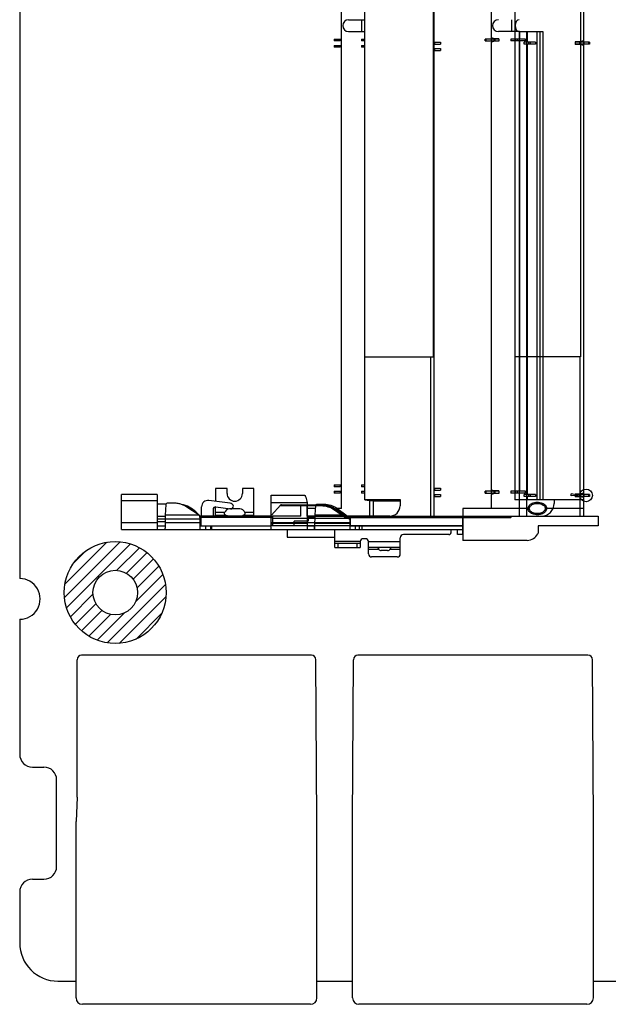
# Model space of a CAD drawing. Header units: millimetres. Extents: x 0 to 559, y 0 to 432.
# Tile 1 of 7: x 153 to 199, y 163 to 240. Entities that reach past the tile are written whole.
import ezdxf

# ---------------------------------------------------------------- set-up
doc = ezdxf.new("R2010")
doc.units = ezdxf.units.MM
doc.header["$LTSCALE"] = 30.734
doc.layers.get('0').update_dxf_attribs({"linetype": 'CONTINUOUS'})
for name, color, linetype in [('00_COMPONENTS', 7, 'CONTINUOUS'), ('COLOR10', 7, 'CONTINUOUS'), ('JAS6-1-SOLID1', 7, 'CONTINUOUS')]:
    doc.layers.add(name, color=color, linetype=linetype)

msp = doc.modelspace()

# ---------------------------------------------------------------- linework, layer by layer
msp.add_line((157.515, 179.412), (157.44, 177.525))
at = {"layer": '00_COMPONENTS', "color": 7}
for p, q in [((153.015, 298.485), (153.015, 196.585)), ((185.515, 271.485), (185.515, 201.485)), ((178.265, 202.085), (178.265, 270.885)), ((180.115, 202.752), (180.115, 270.217)), ((185.465, 258.985), (185.465, 213.985)), ((178.825, 240.445), (180.115, 240.445)), ((177.695, 238.935), (177.695, 238.785)), ((177.695, 238.935), (178.168, 238.935)), ((178.172, 238.935), (178.172, 238.785)), ((178.172, 238.935), (178.256, 238.935)), ((178.222, 238.935), (178.222, 238.785)), ((178.825, 239.525), (180.115, 239.525)), ((179.855, 238.935), (179.855, 238.785)), ((179.855, 238.935), (180.115, 238.935)), ((178.168, 238.785), (177.695, 238.785)), ((177.695, 238.435), (177.695, 238.285)), ((177.695, 238.435), (178.168, 238.435)), ((178.168, 238.285), (177.695, 238.285)), ((178.172, 238.435), (178.172, 238.285)), ((178.172, 238.435), (178.256, 238.435)), ((178.265, 238.785), (178.222, 238.785)), ((178.222, 238.435), (178.222, 238.285)), ((178.265, 238.285), (178.222, 238.285)), ((180.115, 238.785), (179.855, 238.785)), ((179.855, 238.435), (179.855, 238.285)), ((179.855, 238.435), (180.115, 238.435)), ((180.115, 238.285), (179.855, 238.285)), ((185.515, 238.685), (186.055, 238.685)), ((185.515, 238.535), (186.055, 238.535)), ((185.515, 238.185), (186.055, 238.185)), ((185.56, 238.685), (185.56, 238.535)), ((185.56, 238.185), (185.56, 238.035)), ((186.055, 238.685), (186.055, 238.535)), ((186.055, 238.185), (186.055, 238.035)), ((185.515, 238.035), (186.055, 238.035)), ((180.115, 213.985), (185.465, 213.985)), ((185.265, 213.985), (185.265, 201.485)), ((168.39, 203.658), (168.39, 202.65)), ((169.29, 203.658), (168.39, 203.658)), ((169.29, 203.258), (169.29, 203.658)), ((170.49, 203.658), (170.49, 203.258)), ((171.39, 203.658), (170.49, 203.658)), ((171.39, 201.485), (171.39, 203.658)), ((177.695, 203.935), (177.695, 203.785)), ((177.695, 203.935), (178.168, 203.935)), ((178.168, 203.785), (177.695, 203.785)), ((177.695, 203.435), (177.695, 203.285)), ((177.695, 203.435), (178.168, 203.435)), ((178.168, 203.285), (177.695, 203.285)), ((178.172, 203.935), (178.172, 203.785)), ((178.172, 203.935), (178.256, 203.935)), ((178.172, 203.435), (178.172, 203.285)), ((178.172, 203.435), (178.256, 203.435)), ((178.222, 203.935), (178.222, 203.785)), ((178.265, 203.785), (178.222, 203.785)), ((178.222, 203.435), (178.222, 203.285)), ((178.265, 203.285), (178.222, 203.285)), ((179.855, 203.935), (179.855, 203.785)), ((179.855, 203.935), (180.115, 203.935)), ((180.115, 203.785), (179.855, 203.785)), ((179.855, 203.435), (179.855, 203.285)), ((179.855, 203.435), (180.115, 203.435)), ((180.115, 203.285), (179.855, 203.285)), ((185.515, 203.685), (186.055, 203.685)), ((185.515, 203.535), (186.055, 203.535)), ((185.56, 203.685), (185.56, 203.535)), ((186.055, 203.685), (186.055, 203.535)), ((161.015, 200.435), (161.015, 203.186)), ((163.815, 203.186), (161.015, 203.186)), ((163.815, 203.186), (163.815, 200.435)), ((165.123, 202.503), (164.623, 202.503)), ((169.53, 202.51), (167.851, 202.716)), ((172.765, 200.435), (172.765, 203.138)), ((172.765, 203.138), (175.365, 203.138)), ((175.565, 202.538), (175.565, 200.44)), ((180.115, 202.785), (182.865, 202.785)), ((180.115, 202.752), (180.475, 202.711)), ((180.495, 201.485), (180.495, 202.711)), ((180.78, 201.485), (180.78, 202.685)), ((180.78, 202.685), (182.865, 202.685)), ((182.865, 202.785), (182.865, 202.285)), ((185.515, 203.185), (186.055, 203.185)), ((185.515, 203.035), (186.055, 203.035)), ((185.56, 203.185), (185.56, 203.035)), ((186.055, 203.185), (186.055, 203.035)), ((164.489, 202.435), (163.815, 202.435)), ((164.473, 202.386), (164.438, 201.561)), ((167.111, 201.561), (166.056, 202.239)), ((167.046, 201.603), (166.83, 201.82)), ((167.29, 201.485), (167.29, 202.22)), ((168.19, 202.005), (168.19, 201.485)), ((168.39, 201.485), (168.39, 202.204)), ((168.414, 202.204), (169.565, 202.062)), ((170.29, 202.058), (169.49, 202.058)), ((176.236, 202.085), (175.565, 202.085)), ((176.212, 201.594), (176.247, 202.309)), ((176.397, 202.425), (176.897, 202.425)), ((177.907, 202.109), (178.606, 201.594)), ((178.265, 202.085), (177.94, 202.085)), ((164.424, 200.952), (164.423, 200.899)), ((164.435, 201.285), (164.424, 200.952)), ((164.438, 201.561), (164.435, 201.285)), ((167.165, 201.485), (167.122, 201.528)), ((172.765, 201.485), (167.165, 201.485)), ((167.188, 201.285), (167.18, 201.318)), ((167.188, 200.435), (167.188, 201.285)), ((167.265, 200.735), (167.265, 201.485)), ((172.765, 201.385), (167.265, 201.385)), ((176.208, 201.485), (175.565, 201.485)), ((176.205, 201.385), (175.565, 201.385)), ((176.189, 200.935), (176.203, 201.3)), ((182.065, 201.485), (178.701, 201.485)), ((178.738, 201.439), (187.79, 201.439)), ((178.847, 201.3), (178.915, 201.238)), ((178.915, 201.238), (178.915, 200.435)), ((180.115, 201.485), (180.115, 201.439)), ((185.265, 201.485), (186.665, 201.485)), ((186.665, 201.439), (186.665, 201.485)), ((187.79, 200.039), (187.79, 201.439)), ((161.015, 200.435), (164.416, 200.435)), ((163.815, 200.735), (164.415, 200.735)), ((164.417, 200.435), (187.79, 200.435)), ((164.422, 200.734), (164.421, 200.695)), ((164.423, 200.899), (164.422, 200.734)), ((167.188, 200.735), (172.765, 200.735)), ((167.631, 200.435), (167.631, 200.735)), ((167.979, 200.735), (167.979, 200.435)), ((174.015, 200.435), (174.015, 199.835)), ((175.565, 200.735), (176.166, 200.735)), ((176.164, 200.435), (176.164, 200.735)), ((176.167, 200.435), (176.167, 200.735)), ((176.183, 200.735), (176.184, 200.78)), ((176.184, 200.78), (176.187, 200.882)), ((176.187, 200.882), (176.189, 200.935)), ((177.74, 199.035), (177.74, 200.435)), ((178.915, 200.735), (187.79, 200.735)), ((179.38, 200.435), (179.38, 200.735)), ((179.858, 200.735), (179.858, 200.435)), ((186.89, 200.239), (186.89, 200.439)), ((187.39, 200.039), (187.39, 200.439)), ((174.015, 199.835), (177.74, 199.835)), ((179.74, 199.474), (179.74, 199.035)), ((180.14, 199.712), (179.99, 199.712)), ((180.39, 198.531), (180.39, 199.451)), ((182.89, 198.531), (182.89, 199.789)), ((186.69, 200.039), (183.14, 200.039)), ((187.79, 200.039), (187.39, 200.039)), ((179.74, 199.335), (177.74, 199.335)), ((177.74, 199.035), (179.74, 199.035)), ((182.89, 199.035), (180.39, 199.035)), ((181.14, 198.994), (181.14, 198.955)), ((181.89, 198.781), (181.39, 198.781)), ((182.113, 198.917), (182.092, 198.885)), ((182.103, 198.933), (182.098, 198.909)), ((182.14, 198.955), (182.14, 198.994)), ((182.64, 198.281), (180.64, 198.281)), ((153.015, 193.385), (153.015, 182.785)), ((154.015, 181.785), (154.915, 181.785)), ((155.915, 173.985), (155.915, 180.785)), ((157.44, 163.665), (157.44, 177.525)), ((176.34, 163.665), (176.34, 177.525)), ((179.14, 163.665), (179.14, 177.525)), ((198.04, 163.665), (198.04, 177.525)), ((154.015, 172.985), (154.915, 172.985)), ((153.015, 171.985), (153.015, 167.985)), ((156.015, 164.985), (157.44, 164.985)), ((176.34, 164.985), (179.14, 164.985)), ((198.04, 164.985), (205.361, 164.985)), ((175.84, 163.165), (157.94, 163.165)), ((197.54, 163.165), (179.64, 163.165))]:
    msp.add_line(p, q, dxfattribs=at)
at = {"layer": '00_COMPONENTS', "color": 4}
for p, q in [((179.865, 239.525), (179.865, 240.445)), ((177.745, 238.785), (177.745, 238.935)), ((177.745, 238.285), (177.745, 238.435)), ((177.745, 203.785), (177.745, 203.935)), ((177.745, 203.285), (177.745, 203.435)), ((161.015, 202.704), (163.815, 202.704)), ((175.565, 202.538), (172.765, 202.538)), ((169.102, 201.758), (168.39, 201.758)), ((171.39, 201.758), (170.677, 201.758)), ((163.815, 200.952), (161.015, 200.952)), ((164.441, 201.464), (163.815, 201.464)), ((163.815, 201.285), (164.435, 201.285)), ((164.427, 201.035), (163.815, 201.035)), ((167.188, 200.952), (164.424, 200.952)), ((164.435, 201.285), (167.188, 201.285)), ((167.111, 201.561), (164.438, 201.561)), ((167.265, 201.464), (167.14, 201.464)), ((167.188, 201.285), (167.265, 201.285)), ((167.265, 201.035), (167.188, 201.035)), ((168.39, 201.553), (169.186, 201.553)), ((170.594, 201.553), (171.39, 201.553)), ((178.847, 201.3), (176.196, 201.3)), ((176.212, 201.594), (178.606, 201.594)), ((186.165, 201.485), (186.165, 201.439)), ((168.108, 200.435), (168.108, 200.735)), ((172.765, 200.935), (175.565, 200.935)), ((176.196, 200.935), (178.915, 200.935)), ((179.693, 200.435), (179.693, 200.735)), ((156.532, 195.11), (160.889, 199.467)), ((156.568, 196.133), (159.866, 199.432)), ((179.741, 199.485), (177.74, 199.485)), ((180.389, 199.485), (182.89, 199.485)), ((156.698, 194.288), (161.712, 199.301)), ((157.269, 197.822), (158.177, 198.731)), ((160.629, 197.231), (162.407, 199.009)), ((177.99, 199.335), (177.99, 199.035)), ((179.49, 199.035), (179.49, 199.335)), ((180.39, 198.885), (181.187, 198.885)), ((182.092, 198.885), (182.89, 198.885)), ((161.387, 197.002), (163.003, 198.617)), ((161.912, 196.538), (163.51, 198.136)), ((162.224, 195.862), (163.929, 197.568)), ((162.106, 194.757), (164.254, 196.905)), ((159.873, 191.536), (164.463, 196.126)), ((156.99, 193.593), (158.768, 195.37)), ((160.821, 191.496), (164.503, 195.178)), ((157.383, 192.997), (158.998, 194.612)), ((157.863, 192.49), (159.461, 194.087)), ((158.431, 192.07), (160.137, 193.776)), ((159.095, 191.745), (161.242, 193.893)), ((162.144, 191.832), (164.168, 193.855))]:
    msp.add_line(p, q, dxfattribs=at)
msp.add_circle((197.465, 203.11), 0.5, dxfattribs=at)
at = {"layer": '00_COMPONENTS', "color": 7}
for radius in [4, 1.75]:
    msp.add_circle((160.515, 195.485), radius, dxfattribs=at)
for centre, radius, start, end in [((178.825, 239.985), 0.46, 90, 270), ((165.123, 200.659), 1.843, 79.6067, 90.00722), ((167.79, 202.22), 0.5, 83, 180), ((169.89, 203.258), 0.6, 180, 360), ((169.494, 202.212), 0.3, 9.3346, 83), ((165.141, 200.752), 1.749, 70.4396, 79.64125), ((165.345, 200.335), 2.1, 45, 79.52932), ((168.39, 202.005), 0.2, 83, 180), ((169.49, 201.658), 0.4, 90, 165.5289), ((169.59, 202.261), 0.2, 263, 360), ((170.29, 201.658), 0.4, 14.4711, 90), ((182.065, 202.285), 0.8, 270, 360), ((164.922, 200.86), 2.298, 16.88436, 17.76236), ((186.69, 200.239), 0.2, 270, 360), ((179.99, 199.462), 0.25, 90, 174.73312), ((180.14, 199.462), 0.25, 5.09472, 90), ((179.641, 199.446), 0.749, 0.42656, 2.97427), ((183.14, 199.789), 0.25, 90, 180), ((181.39, 199.031), 0.25, 215.81139, 270), ((181.89, 199.031), 0.25, 270, 324.18861), ((192.297, 196.732), 10.429, 167.34914, 167.81441), ((180.64, 198.531), 0.25, 180, 270), ((182.64, 198.531), 0.25, 270, 360), ((153.015, 194.985), 1.6, 269.9985, 90.0015), ((154.015, 182.785), 1, 180, 270), ((154.915, 180.785), 1, 0, 90), ((154.915, 173.985), 1, 270, 360), ((154.015, 171.985), 1, 90, 180), ((156.015, 167.985), 3, 180, 270), ((157.94, 163.665), 0.5, 180, 270), ((175.84, 163.665), 0.5, 270, 360), ((179.64, 163.665), 0.5, 180, 270), ((197.54, 163.665), 0.5, 270, 360)]:
    msp.add_arc(centre, radius, start, end, dxfattribs=at)
msp.add_ellipse((181.121, 202.75), major_axis=(0.8, 0), ratio=0.081967, start_param=-2.5098, end_param=-1.570796, dxfattribs=at)
for points, knots in [([(164.623, 202.503), (164.596, 202.503), (164.543, 202.491), (164.501, 202.456), (164.488, 202.435)], [0, 0, 0, 0, 0.523178, 1, 1, 1, 1]), ([(175.365, 203.138), (175.374, 203.138), (175.396, 203.124), (175.419, 203.087), (175.443, 203.031), (175.478, 202.923), (175.518, 202.757), (175.548, 202.614), (175.565, 202.538)], [0, 0, 0, 0, 0.04264, 0.108228, 0.202465, 0.324425, 0.63579, 1, 1, 1, 1]), ([(166.056, 202.239), (166.031, 202.256), (165.926, 202.319), (165.814, 202.369), (165.727, 202.4)], [0, 0, 0, 0, 0.245774, 1, 1, 1, 1]), ([(170.677, 201.758), (170.68, 201.736), (170.683, 201.707), (170.685, 201.678), (170.685, 201.671)], [0, 0, 0, 0, 0.756846, 1, 1, 1, 1]), ([(176.247, 202.309), (176.248, 202.324), (176.257, 202.357), (176.304, 202.409), (176.36, 202.425), (176.397, 202.425)], [0, 0, 0, 0, 0.226809, 0.469694, 1, 1, 1, 1]), ([(176.897, 202.425), (177.079, 202.425), (177.439, 202.373), (177.766, 202.212), (177.907, 202.109)], [0, 0, 0, 0, 0.511112, 1, 1, 1, 1]), ([(167.18, 201.318), (167.175, 201.336), (167.157, 201.406), (167.137, 201.476), (167.122, 201.528)], [0, 0, 0, 0, 0.261715, 1, 1, 1, 1]), ([(169.186, 201.553), (169.169, 201.563), (169.142, 201.581), (169.119, 201.604), (169.112, 201.615)], [0, 0, 0, 0, 0.600267, 1, 1, 1, 1]), ([(169.364, 201.484), (169.347, 201.488), (169.285, 201.502), (169.225, 201.527), (169.186, 201.553)], [0, 0, 0, 0, 0.269358, 1, 1, 1, 1]), ([(170.538, 201.522), (170.529, 201.518), (170.489, 201.502), (170.447, 201.49), (170.415, 201.484)], [0, 0, 0, 0, 0.239023, 1, 1, 1, 1]), ([(170.594, 201.553), (170.589, 201.55), (170.572, 201.539), (170.553, 201.529), (170.538, 201.522)], [0, 0, 0, 0, 0.240606, 1, 1, 1, 1]), ([(170.668, 201.615), (170.66, 201.604), (170.637, 201.581), (170.61, 201.563), (170.594, 201.553)], [0, 0, 0, 0, 0.413435, 1, 1, 1, 1]), ([(176.203, 201.3), (176.204, 201.326), (176.206, 201.424), (176.209, 201.522), (176.212, 201.594)], [0, 0, 0, 0, 0.266079, 1, 1, 1, 1]), ([(178.606, 201.594), (178.626, 201.572), (178.711, 201.477), (178.788, 201.376), (178.847, 201.3)], [0, 0, 0, 0, 0.236786, 1, 1, 1, 1]), ([(164.421, 200.695), (164.421, 200.659), (164.42, 200.608), (164.42, 200.545), (164.419, 200.507), (164.418, 200.477), (164.418, 200.457), (164.417, 200.446), (164.417, 200.44), (164.417, 200.437), (164.417, 200.435), (164.417, 200.435)], [0, 0, 0, 0, 0.412924, 0.58546, 0.730964, 0.846958, 0.931335, 0.961147, 0.982571, 0.995526, 1, 1, 1, 1]), ([(175.565, 200.44), (175.564, 200.439), (175.562, 200.437), (175.56, 200.435), (175.56, 200.435)], [0, 0, 0, 0, 0.711013, 1, 1, 1, 1]), ([(176.167, 200.435), (176.167, 200.435), (176.168, 200.437), (176.169, 200.443), (176.171, 200.459), (176.173, 200.484), (176.175, 200.519), (176.177, 200.563), (176.18, 200.636), (176.182, 200.694), (176.183, 200.735)], [0, 0, 0, 0, 0.005514, 0.019024, 0.071322, 0.156892, 0.273935, 0.42013, 0.592357, 1, 1, 1, 1]), ([(181.187, 198.885), (181.183, 198.891), (181.168, 198.914), (181.152, 198.938), (181.14, 198.955)], [0, 0, 0, 0, 0.256577, 1, 1, 1, 1]), ([(181.158, 199.016), (181.175, 199.026), (181.218, 199.033), (181.259, 199.035), (181.281, 199.035)], [0, 0, 0, 0, 0.469964, 1, 1, 1, 1]), ([(181.187, 198.885), (181.18, 198.918), (181.17, 198.962), (181.161, 199.005), (181.158, 199.016)], [0, 0, 0, 0, 0.754631, 1, 1, 1, 1]), ([(158.059, 163.165), (158.059, 163.165), (158.059, 163.165), (158.06, 163.165), (158.06, 163.165)], [0, 0, 0, 0, 0.627845, 1, 1, 1, 1]), ([(175.72, 163.165), (175.72, 163.165), (175.72, 163.165), (175.72, 163.165), (175.72, 163.165)], [0, 0, 0, 0, 0.372001, 1, 1, 1, 1]), ([(179.759, 163.165), (179.759, 163.165), (179.759, 163.165), (179.76, 163.165), (179.76, 163.165)], [0, 0, 0, 0, 0.627845, 1, 1, 1, 1]), ([(197.42, 163.165), (197.42, 163.165), (197.42, 163.165), (197.42, 163.165), (197.42, 163.165)], [0, 0, 0, 0, 0.372001, 1, 1, 1, 1])]:
    msp.add_open_spline(points, degree=3, knots=knots, dxfattribs=at)
for points in [[(164.488, 202.435), (164.479, 202.42), (164.474, 202.403), (164.473, 202.386)], [(169.096, 201.685), (169.096, 201.709), (169.099, 201.734), (169.102, 201.758)], [(169.097, 201.663), (169.096, 201.67), (169.096, 201.677), (169.096, 201.685)], [(169.105, 201.627), (169.1, 201.638), (169.098, 201.65), (169.097, 201.663)], [(169.112, 201.615), (169.109, 201.618), (169.107, 201.623), (169.105, 201.627)], [(170.683, 201.653), (170.681, 201.64), (170.676, 201.626), (170.668, 201.615)], [(170.685, 201.671), (170.685, 201.665), (170.684, 201.659), (170.683, 201.653)], [(179.74, 199.474), (179.74, 199.478), (179.74, 199.482), (179.741, 199.485)], [(181.14, 198.994), (181.143, 199.003), (181.15, 199.011), (181.158, 199.016)], [(182.14, 198.955), (182.131, 198.942), (182.122, 198.93), (182.113, 198.917)], [(182.121, 199.016), (182.129, 199.011), (182.137, 199.003), (182.14, 198.994)]]:
    msp.add_open_spline(points, degree=3, dxfattribs=at)
at = {"layer": 'COLOR10', "color": 7}
for p, q in [((157.515, 179.412), (157.515, 190.215)), ((175.915, 190.565), (157.865, 190.565)), ((176.34, 177.525), (176.265, 190.215)), ((179.14, 177.525), (179.215, 190.215)), ((197.615, 190.565), (179.565, 190.565)), ((198.04, 177.525), (197.965, 190.215))]:
    msp.add_line(p, q, dxfattribs=at)
for centre, start, end in [((157.865, 190.215), 90, 180), ((175.915, 190.215), 0, 90), ((179.565, 190.215), 90, 180), ((197.615, 190.215), 0, 90)]:
    msp.add_arc(centre, 0.35, start, end, dxfattribs=at)
at = {"layer": 'JAS6-1-SOLID1', "color": 7}
for p, q in [((197.265, 271.485), (197.265, 201.485)), ((191.865, 270.205), (191.865, 202.765)), ((197.035, 258.985), (197.035, 213.985)), ((190.015, 241.185), (190.015, 239.035)), ((190.625, 238.935), (189.54, 238.935)), ((190.315, 238.96), (190.015, 239.035)), ((190.072, 238.785), (190.072, 238.935)), ((190.256, 238.785), (190.256, 238.935)), ((190.304, 238.935), (190.304, 238.785)), ((190.625, 238.96), (190.315, 238.96)), ((190.613, 238.935), (190.613, 238.785)), ((190.625, 238.96), (190.625, 238.935)), ((190.625, 238.935), (190.625, 238.785)), ((191.563, 238.935), (191.563, 238.785)), ((192.708, 238.935), (191.563, 238.935)), ((192.245, 239.515), (192.245, 238.935)), ((192.246, 239.515), (194.065, 239.515)), ((192.708, 238.785), (192.708, 238.935)), ((192.815, 201.485), (192.815, 239.515)), ((194.065, 239.515), (194.065, 202.765)), ((189.54, 238.785), (190.625, 238.785)), ((190.315, 238.76), (190.015, 238.685)), ((190.015, 238.685), (190.015, 203.535)), ((190.625, 238.76), (190.315, 238.76)), ((190.625, 238.785), (190.625, 238.76)), ((192.708, 238.785), (191.563, 238.785)), ((192.245, 238.785), (192.245, 203.435)), ((192.608, 238.535), (192.608, 238.685)), ((193.501, 238.685), (192.608, 238.685)), ((193.501, 238.535), (192.608, 238.535)), ((193.501, 238.685), (193.501, 238.535)), ((196.615, 238.71), (196.615, 238.685)), ((196.965, 238.71), (196.615, 238.71)), ((196.615, 238.685), (196.615, 238.535)), ((197.74, 238.685), (196.615, 238.685)), ((196.615, 238.535), (196.615, 238.51)), ((197.74, 238.535), (196.615, 238.535)), ((196.965, 238.51), (196.615, 238.51)), ((196.626, 238.535), (196.626, 238.685)), ((197.265, 238.785), (196.965, 238.71)), ((197.265, 238.435), (196.965, 238.51)), ((196.974, 238.535), (196.974, 238.685)), ((197.024, 238.685), (197.024, 238.535)), ((197.323, 238.535), (197.323, 238.685)), ((197.035, 213.985), (191.865, 213.985)), ((197.015, 201.485), (197.015, 213.985)), ((190.625, 203.435), (189.54, 203.435)), ((189.54, 203.285), (190.625, 203.285)), ((190.315, 203.46), (190.015, 203.535)), ((190.072, 203.285), (190.072, 203.435)), ((190.256, 203.285), (190.256, 203.435)), ((190.304, 203.435), (190.304, 203.285)), ((190.625, 203.46), (190.315, 203.46)), ((190.613, 203.435), (190.613, 203.285)), ((190.625, 203.46), (190.625, 203.435)), ((190.625, 203.435), (190.625, 203.285)), ((190.625, 203.285), (190.625, 203.26)), ((191.563, 203.435), (191.563, 203.285)), ((192.708, 203.435), (191.563, 203.435)), ((192.708, 203.285), (191.563, 203.285)), ((192.245, 201.485), (192.245, 203.285)), ((192.708, 203.285), (192.708, 203.435)), ((197.265, 203.285), (196.965, 203.21)), ((190.315, 203.26), (190.015, 203.185)), ((190.015, 203.185), (190.015, 202.085)), ((190.625, 203.26), (190.315, 203.26)), ((197.265, 202.765), (191.865, 202.765)), ((192.608, 203.035), (192.608, 203.185)), ((193.501, 203.185), (192.608, 203.185)), ((193.501, 203.035), (192.608, 203.035)), ((193.501, 203.185), (193.501, 203.035)), ((194.965, 202.765), (194.965, 202.485)), ((196.287, 203.078), (196.287, 203.248)), ((196.839, 203.13), (196.287, 203.248)), ((196.839, 203.13), (196.287, 203.078)), ((196.615, 203.21), (196.615, 203.185)), ((196.965, 203.21), (196.615, 203.21)), ((196.615, 203.185), (196.615, 203.035)), ((197.74, 203.185), (196.615, 203.185)), ((196.615, 203.035), (196.615, 203.01)), ((197.74, 203.035), (196.615, 203.035)), ((196.965, 203.01), (196.615, 203.01)), ((196.626, 203.035), (196.626, 203.185)), ((197.265, 202.935), (196.965, 203.01)), ((196.974, 203.035), (196.974, 203.185)), ((197.024, 203.185), (197.024, 203.035)), ((197.323, 203.035), (197.323, 203.185)), ((173.513, 202.363), (172.765, 201.545)), ((175.068, 201.485), (175.068, 202.365)), ((175.565, 201.485), (175.565, 202.365)), ((187.79, 202.085), (187.79, 199.585)), ((192.915, 202.085), (187.79, 202.085)), ((197.265, 202.085), (194.365, 202.085)), ((172.765, 200.835), (172.765, 201.545)), ((172.865, 201.485), (172.765, 201.385)), ((172.765, 201.449), (172.865, 201.315)), ((172.865, 201.485), (172.865, 200.735)), ((175.068, 201.485), (172.865, 201.485)), ((172.865, 201.315), (178.965, 201.315)), ((174.565, 200.735), (174.565, 201.085)), ((175.665, 201.085), (174.565, 201.085)), ((175.565, 201.485), (178.562, 201.485)), ((175.665, 201.485), (175.665, 201.085)), ((178.965, 201.485), (178.965, 200.735)), ((178.965, 201.485), (198.415, 201.485)), ((178.965, 201.385), (191.572, 201.385)), ((191.572, 201.485), (191.572, 201.385)), ((191.572, 201.385), (191.645, 201.485)), ((198.415, 201.485), (198.415, 200.735)), ((187.79, 200.735), (178.965, 200.735)), ((193.707, 200.202), (193.678, 200.098)), ((193.707, 200.735), (193.707, 200.202)), ((198.415, 200.735), (193.707, 200.735)), ((192.853, 199.585), (187.79, 199.585))]:
    msp.add_line(p, q, dxfattribs=at)
at = {"layer": 'JAS6-1-SOLID1', "color": 4}
for p, q in [((191.615, 240.455), (191.615, 239.515)), ((189.54, 238.785), (189.54, 238.935)), ((189.59, 238.935), (189.59, 238.785)), ((190.032, 238.935), (190.032, 238.785)), ((190.217, 238.935), (190.217, 238.785)), ((190.315, 238.785), (190.315, 238.935)), ((192.246, 239.515), (190.585, 239.515)), ((191.92, 238.785), (191.92, 238.935)), ((192.056, 238.935), (192.056, 238.785)), ((192.225, 239.515), (192.225, 202.765)), ((192.871, 238.685), (192.871, 239.515)), ((193.615, 239.515), (193.615, 202.765)), ((193.865, 202.765), (193.865, 239.515)), ((192.871, 203.185), (192.871, 238.535)), ((192.939, 238.685), (192.939, 238.535)), ((193.097, 238.535), (193.097, 238.685)), ((196.965, 238.685), (196.965, 238.535)), ((197.063, 238.535), (197.063, 238.685)), ((197.69, 238.535), (197.69, 238.685)), ((197.74, 238.685), (197.74, 238.535)), ((189.54, 203.285), (189.54, 203.435)), ((189.59, 203.435), (189.59, 203.285)), ((190.032, 203.435), (190.032, 203.285)), ((190.217, 203.435), (190.217, 203.285)), ((190.315, 203.285), (190.315, 203.435)), ((191.92, 203.285), (191.92, 203.435)), ((192.056, 203.435), (192.056, 203.285)), ((192.871, 202.765), (192.871, 203.035)), ((192.939, 203.185), (192.939, 203.035)), ((193.097, 203.035), (193.097, 203.185)), ((196.965, 203.185), (196.965, 203.035)), ((197.063, 203.035), (197.063, 203.185)), ((197.69, 203.035), (197.69, 203.185)), ((197.74, 203.185), (197.74, 203.035)), ((176.681, 202.284), (173.441, 202.284)), ((173.562, 202.365), (176.681, 202.365)), ((176.681, 202.365), (176.681, 202.284)), ((178.501, 201.404), (177.717, 201.956)), ((178.565, 201.485), (177.833, 202)), ((193.015, 202.085), (192.915, 202.085)), ((194.365, 202.085), (194.265, 202.085)), ((172.765, 200.985), (178.965, 200.985)), ((178.965, 201.404), (178.501, 201.404)), ((178.562, 201.485), (178.965, 201.485)), ((172.765, 200.835), (172.865, 200.735)), ((178.965, 200.735), (172.865, 200.735))]:
    msp.add_line(p, q, dxfattribs=at)
at = {"layer": 'JAS6-1-SOLID1', "color": 7}
msp.add_lwpolyline([(177.833, 202), (177.745, 202.058), (177.655, 202.112), (177.562, 202.16), (177.468, 202.204), (177.371, 202.242), (177.274, 202.275), (177.175, 202.303), (177.076, 202.325), (176.976, 202.343), (176.877, 202.355), (176.779, 202.362), (176.681, 202.365)], dxfattribs=at)
at = {"layer": 'JAS6-1-SOLID1', "color": 4}
for centre, radius, start, end in [((190.585, 239.985), 0.47, 90, 270), ((176.681, 200.365), 2, 54.85446, 90), ((176.681, 200.484), 1.8, 54.8541, 89.99982)]:
    msp.add_arc(centre, radius, start, end, dxfattribs=at)
at = {"layer": 'JAS6-1-SOLID1', "color": 7}
for centre, radius, end in [((193.965, 202.485), 1, 360), ((192.853, 200.505), 0.92, 333.77313)]:
    msp.add_arc(centre, radius, 270, end, dxfattribs=at)
for centre, major_axis, ratio, start_param, end_param in [((192.245, 239.985), (0, 0.47), 0.731864, 0.0586, 3.082993), ((173.562, 202.165), (0.346, 0), 0.577358, 1.570796, 1.71451)]:
    msp.add_ellipse(centre, major_axis=major_axis, ratio=ratio, start_param=start_param, end_param=end_param, dxfattribs=at)
for points, knots in [([(192.246, 239.515), (192.244, 239.515), (192.239, 239.515), (192.232, 239.515), (192.227, 239.515), (192.225, 239.515)], [0, 0, 0, 0, 0.342481, 0.675727, 1, 1, 1, 1]), ([(192.915, 202.085), (192.915, 202.102), (192.92, 202.173), (192.973, 202.318), (193.204, 202.516), (193.624, 202.616), (194.052, 202.527), (194.297, 202.332), (194.358, 202.18), (194.365, 202.106), (194.365, 202.085)], [0, 0, 0, 0, 0.052909, 0.200279, 0.347649, 0.495019, 0.642389, 0.789759, 0.937129, 1, 1, 1, 1]), ([(194.365, 202.085), (194.365, 202.067), (194.359, 201.997), (194.306, 201.851), (194.075, 201.653), (193.656, 201.553), (193.227, 201.642), (192.983, 201.837), (192.921, 201.989), (192.915, 202.064), (192.915, 202.085)], [0, 0, 0, 0, 0.052909, 0.200279, 0.347649, 0.495019, 0.642389, 0.789759, 0.937129, 1, 1, 1, 1]), ([(193.015, 202.085), (193.015, 202.125), (193.036, 202.21), (193.121, 202.314), (193.24, 202.396), (193.386, 202.456), (193.548, 202.486), (193.717, 202.486), (193.882, 202.459), (194.032, 202.401), (194.156, 202.318), (194.243, 202.211), (194.265, 202.125), (194.265, 202.085)], [0, 0, 0, 0, 0.074373, 0.154517, 0.24421, 0.340319, 0.442794, 0.547871, 0.651846, 0.750455, 0.842687, 0.924755, 1, 1, 1, 1]), ([(194.265, 202.085), (194.265, 202.044), (194.244, 201.959), (194.159, 201.855), (194.039, 201.773), (193.894, 201.713), (193.731, 201.684), (193.561, 201.683), (193.396, 201.71), (193.247, 201.769), (193.124, 201.851), (193.036, 201.958), (193.015, 202.044), (193.015, 202.085)], [0, 0, 0, 0, 0.074652, 0.154685, 0.244287, 0.340612, 0.443325, 0.548411, 0.652093, 0.75046, 0.842583, 0.924589, 1, 1, 1, 1]), ([(178.562, 201.485), (178.556, 201.485), (178.54, 201.471), (178.522, 201.444), (178.508, 201.419), (178.501, 201.404)], [0, 0, 0, 0, 0.181001, 0.523183, 1, 1, 1, 1])]:
    msp.add_open_spline(points, degree=3, knots=knots, dxfattribs=at)
at = {"layer": 'JAS6-1-SOLID1', "color": 4}
msp.add_open_spline([(177.717, 201.956), (177.723, 201.961), (177.734, 201.97), (177.756, 201.986), (177.777, 201.998), (177.798, 202.005), (177.811, 202.006), (177.823, 202.005), (177.83, 202.002), (177.833, 202)], degree=3, knots=[0, 0, 0, 0, 0.175031, 0.336359, 0.614043, 0.729891, 0.830867, 0.919252, 1, 1, 1, 1], dxfattribs=at)

doc.saveas('drawing.dxf')
